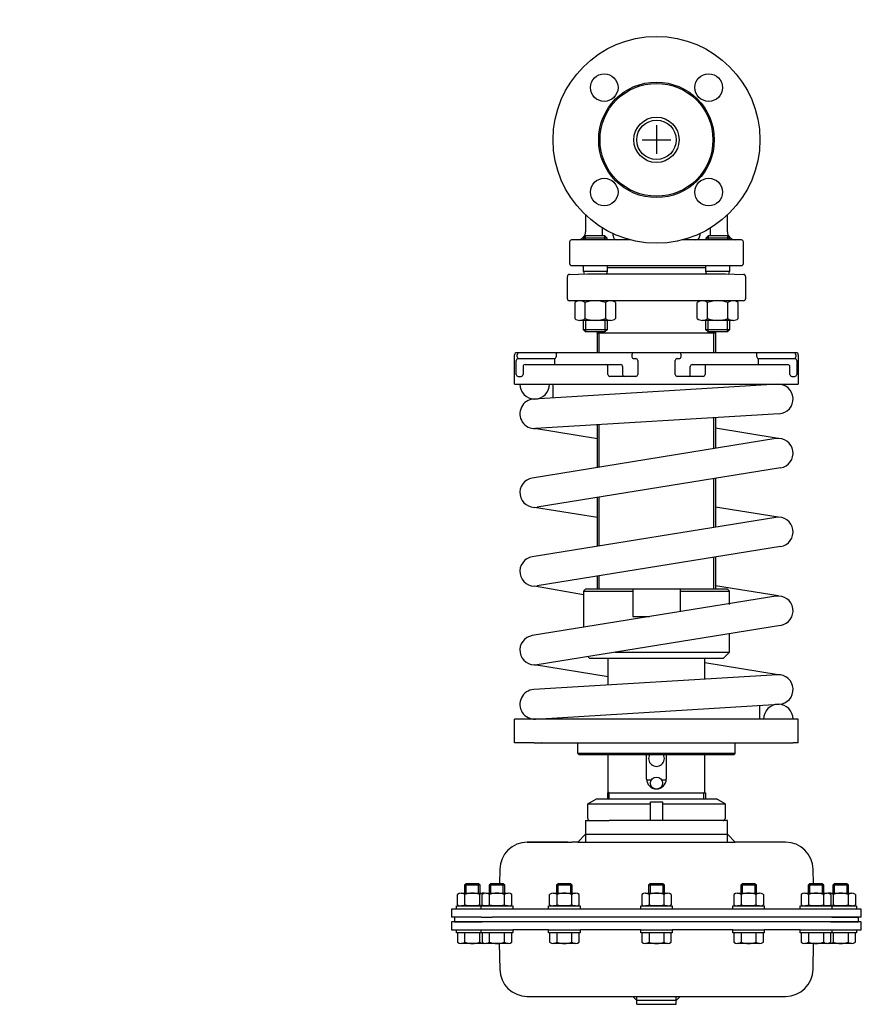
# Model space of a CAD drawing. Extents: x 0 to 427, y -500 to 0.
import ezdxf

# ---------------------------------------------------------------- set-up
doc = ezdxf.new("R2010")
doc.units = 0
doc.layers.get('0').update_dxf_attribs({"linetype": 'CONTINUOUS'})

# ---------------------------------------------------------------- blocks, each defined once
blk = doc.blocks.new('DMA160', base_point=(219.3, -500.67))
at = {"color": 7}
for p, q in [((288.43, -398.1), (292.8, -395.58)), ((288.43, -398.1), (320.3, -398.1)), ((288.43, -405.58), (288.43, -398.1)), ((292.8, -395.58), (353.8, -395.58)), ((320.3, -406.58), (320.3, -397.08)), ((320.3, -397.08), (326.3, -397.08)), ((326.3, -397.08), (326.3, -406.58)), ((326.3, -398.1), (358.17, -398.1)), ((358.17, -398.1), (353.8, -395.58)), ((358.17, -398.1), (358.17, -405.58)), ((287.3, -406.58), (299.25, -406.58)), ((287.3, -406.58), (287.3, -417.58)), ((320.3, -406.58), (299.25, -406.58)), ((326.3, -406.58), (320.3, -406.58)), ((357.17, -406.58), (326.3, -406.58)), ((359.3, -406.58), (357.17, -406.58)), ((359.3, -417.58), (359.3, -406.58)), ((287.3, -413.58), (283.3, -417.58)), ((287.3, -413.58), (359.3, -413.58)), ((363.3, -417.58), (359.3, -413.58)), ((278.3, -417.58), (257.72, -417.58)), ((257.72, -417.58), (258.3, -417.58)), ((258.3, -417.58), (278.3, -417.58)), ((278.3, -417.58), (280.3, -417.58)), ((283.3, -417.58), (280.3, -417.58)), ((283.3, -417.58), (363.3, -417.58)), ((388.88, -417.58), (363.3, -417.58)), ((243.72, -431.33), (243.59, -438.68)), ((403.01, -438.68), (402.88, -431.33)), ((226.6, -438.68), (225.8, -439.48)), ((233.8, -439.48), (225.8, -439.48)), ((225.8, -439.48), (225.8, -443.47)), ((226.6, -443.47), (226.6, -438.68)), ((233, -438.68), (226.6, -438.68)), ((233, -443.47), (233, -438.68)), ((233.8, -439.48), (233, -438.68)), ((233.8, -443.47), (233.8, -439.48)), ((239.13, -438.68), (238.33, -439.48)), ((238.33, -439.48), (238.33, -443.47)), ((246.33, -439.48), (238.33, -439.48)), ((239.13, -443.47), (239.13, -438.68)), ((245.53, -438.68), (239.13, -438.68)), ((245.53, -443.47), (245.53, -438.68)), ((246.33, -439.48), (245.53, -438.68)), ((246.33, -443.47), (246.33, -439.48)), ((273.35, -438.68), (272.55, -439.48)), ((280.55, -439.48), (272.55, -439.48)), ((272.55, -439.48), (272.55, -443.47)), ((273.35, -443.47), (273.35, -438.68)), ((279.75, -438.68), (273.35, -438.68)), ((279.75, -443.47), (279.75, -438.68)), ((280.55, -439.48), (279.75, -438.68)), ((280.55, -443.47), (280.55, -439.48)), ((320.1, -438.68), (319.3, -439.48)), ((319.3, -439.48), (319.3, -443.47)), ((327.3, -439.48), (319.3, -439.48)), ((320.1, -438.68), (320.1, -443.47)), ((326.5, -438.68), (320.1, -438.68)), ((326.5, -438.68), (326.5, -443.47)), ((327.3, -439.48), (326.5, -438.68)), ((327.3, -443.47), (327.3, -439.48)), ((366.85, -438.68), (366.05, -439.48)), ((374.05, -439.48), (366.05, -439.48)), ((366.05, -439.48), (366.05, -443.47)), ((373.25, -438.68), (366.85, -438.68)), ((366.85, -438.68), (366.85, -443.47)), ((374.05, -439.48), (373.25, -438.68)), ((373.25, -438.68), (373.25, -443.47)), ((374.05, -443.47), (374.05, -439.48)), ((401.07, -438.68), (400.27, -439.48)), ((400.27, -439.48), (400.27, -443.47)), ((408.27, -439.48), (400.27, -439.48)), ((401.07, -438.68), (401.07, -443.47)), ((407.47, -438.68), (401.07, -438.68)), ((407.47, -438.68), (407.47, -443.47)), ((408.27, -439.48), (407.47, -438.68)), ((408.27, -443.47), (408.27, -439.48)), ((413.6, -438.68), (412.8, -439.48)), ((420.8, -439.48), (412.8, -439.48)), ((412.8, -439.48), (412.8, -443.47)), ((420, -438.68), (413.6, -438.68)), ((413.6, -438.68), (413.6, -443.47)), ((420.8, -439.48), (420, -438.68)), ((420, -438.68), (420, -443.47)), ((420.8, -443.47), (420.8, -439.48)), ((222.29, -449.31), (222.29, -444.14)), ((224.17, -443.47), (235.43, -443.47)), ((226.05, -449.31), (226.05, -444.14)), ((233.55, -449.31), (233.55, -444.14)), ((234.82, -449.31), (234.82, -444.14)), ((236.7, -443.47), (247.96, -443.47)), ((238.57, -449.31), (238.57, -444.14)), ((246.08, -449.31), (246.08, -444.14)), ((249.83, -449.31), (249.83, -444.14)), ((269.04, -449.31), (269.04, -444.14)), ((270.92, -443.47), (282.18, -443.47)), ((272.8, -449.31), (272.8, -444.14)), ((280.3, -449.31), (280.3, -444.14)), ((284.06, -449.31), (284.06, -444.14)), ((315.79, -444.14), (315.79, -449.31)), ((317.67, -443.47), (328.93, -443.47)), ((319.55, -444.14), (319.55, -449.31)), ((327.05, -444.14), (327.05, -449.31)), ((330.81, -444.14), (330.81, -449.31)), ((362.54, -444.14), (362.54, -449.31)), ((364.42, -443.47), (375.68, -443.47)), ((366.3, -444.14), (366.3, -449.31)), ((373.8, -444.14), (373.8, -449.31)), ((377.56, -444.14), (377.56, -449.31)), ((396.77, -444.14), (396.77, -449.31)), ((398.64, -443.47), (409.9, -443.47)), ((400.52, -444.14), (400.52, -449.31)), ((408.03, -444.14), (408.03, -449.31)), ((411.17, -443.47), (422.43, -443.47)), ((411.78, -444.14), (411.78, -449.31)), ((413.05, -444.14), (413.05, -449.31)), ((420.55, -444.14), (420.55, -449.31)), ((424.31, -444.14), (424.31, -449.31)), ((224.17, -451.58), (219.3, -451.58)), ((219.3, -451.58), (219.3, -455.58)), ((221.8, -449.98), (234.33, -449.98)), ((221.8, -451.58), (221.8, -449.98)), ((224.17, -451.58), (221.8, -451.58)), ((234.3, -449.97), (224.17, -449.97)), ((421.3, -451.57), (224.17, -451.57)), ((234.3, -451.58), (224.17, -451.58)), ((240.34, -449.98), (234.3, -449.97)), ((235.43, -449.97), (234.3, -449.97)), ((234.33, -451.58), (234.3, -451.58)), ((240.35, -451.58), (234.3, -451.58)), ((234.33, -449.98), (234.82, -449.98)), ((234.33, -451.58), (234.33, -449.98)), ((237.8, -451.58), (234.33, -451.58)), ((234.82, -449.98), (237.31, -449.98)), ((234.82, -449.98), (240.34, -449.98)), ((247.96, -449.97), (236.7, -449.97)), ((250.33, -451.58), (237.8, -451.58)), ((238.33, -449.97), (238.33, -449.98)), ((238.33, -451.58), (238.33, -451.58)), ((239.13, -449.98), (239.13, -449.97)), ((240.34, -449.98), (246.33, -449.98)), ((245.53, -449.98), (245.53, -449.97)), ((246.33, -449.98), (246.33, -449.97)), ((246.33, -449.98), (246.53, -449.98)), ((246.33, -451.58), (246.33, -451.58)), ((246.53, -449.98), (250.33, -449.98)), ((246.53, -449.98), (249.83, -449.98)), ((250.33, -449.98), (250.33, -451.58)), ((268.55, -449.98), (269.04, -449.98)), ((268.55, -451.58), (268.55, -449.98)), ((284.55, -451.58), (268.55, -451.58)), ((269.04, -449.98), (284.06, -449.98)), ((282.18, -449.97), (270.92, -449.97)), ((272.55, -449.97), (272.55, -449.98)), ((272.55, -451.58), (272.55, -451.58)), ((273.35, -449.98), (273.35, -449.97)), ((279.75, -449.98), (279.75, -449.97)), ((280.55, -449.98), (280.55, -449.97)), ((280.55, -451.58), (280.55, -451.58)), ((280.75, -449.98), (284.06, -449.98)), ((284.06, -449.98), (284.55, -449.98)), ((284.55, -449.98), (284.55, -451.58)), ((315.3, -449.98), (319.1, -449.98)), ((315.3, -451.58), (315.3, -449.98)), ((331.3, -451.58), (315.3, -451.58)), ((315.79, -449.98), (319.1, -449.98)), ((328.93, -449.97), (317.67, -449.97)), ((319.1, -449.98), (319.3, -449.98)), ((319.3, -449.97), (319.3, -449.98)), ((319.3, -449.98), (330.81, -449.98)), ((319.3, -451.58), (319.3, -451.58)), ((320.1, -449.97), (320.1, -449.98)), ((326.5, -449.97), (326.5, -449.98)), ((327.3, -449.98), (327.3, -449.97)), ((327.3, -451.58), (327.3, -451.58)), ((330.81, -449.98), (331.3, -449.98)), ((331.3, -449.98), (331.3, -451.58)), ((362.05, -449.98), (365.85, -449.98)), ((362.05, -451.58), (362.05, -449.98)), ((378.05, -451.58), (362.05, -451.58)), ((362.54, -449.98), (365.85, -449.98)), ((375.68, -449.97), (364.42, -449.97)), ((365.85, -449.98), (377.56, -449.98)), ((366.05, -449.97), (366.05, -449.98)), ((366.05, -451.58), (366.05, -451.58)), ((366.85, -449.97), (366.85, -449.98)), ((373.25, -449.97), (373.25, -449.98)), ((374.05, -449.98), (374.05, -449.97)), ((374.05, -451.58), (374.05, -451.58)), ((377.56, -449.98), (378.05, -449.98)), ((378.05, -449.98), (378.05, -451.58)), ((396.27, -449.98), (400.07, -449.98)), ((396.27, -451.58), (396.27, -449.98)), ((408.8, -451.58), (396.27, -451.58)), ((396.77, -449.98), (400.07, -449.98)), ((409.9, -449.97), (398.64, -449.97)), ((400.07, -449.98), (400.27, -449.98)), ((400.27, -449.97), (400.27, -449.98)), ((400.27, -449.98), (408.92, -449.98)), ((400.27, -451.58), (400.27, -451.58)), ((401.07, -449.97), (401.07, -449.98)), ((407.47, -449.97), (407.47, -449.98)), ((408.27, -449.98), (408.27, -449.97)), ((412.3, -449.97), (408.27, -449.98)), ((408.27, -451.58), (408.27, -451.58)), ((412.27, -451.58), (408.8, -451.58)), ((408.92, -449.98), (411.78, -449.98)), ((408.92, -449.98), (409.29, -449.98)), ((409.29, -449.98), (411.78, -449.98)), ((412.3, -449.97), (411.17, -449.97)), ((411.78, -449.98), (412.27, -449.98)), ((412.27, -449.98), (412.27, -451.58)), ((412.27, -449.98), (424.8, -449.98)), ((412.3, -451.58), (412.27, -451.58)), ((422.71, -449.96), (412.3, -449.97)), ((424.8, -451.58), (412.3, -451.58)), ((427.3, -451.57), (421.3, -451.57)), ((424.8, -449.98), (424.8, -451.58)), ((427.3, -455.57), (427.3, -451.57)), ((234.3, -455.58), (219.3, -455.58)), ((220.8, -458.08), (219.3, -458.08)), ((219.3, -458.08), (219.3, -462.08)), ((220.8, -455.58), (220.8, -458.08)), ((239.3, -458.08), (220.8, -458.08)), ((220.8, -458.08), (234.8, -458.08)), ((234.3, -455.58), (239.93, -455.58)), ((407.3, -458.08), (239.3, -458.08)), ((412.3, -455.58), (239.93, -455.58)), ((425.8, -458.08), (407.3, -458.08)), ((411.8, -458.08), (425.8, -458.08)), ((421.3, -455.57), (412.3, -455.58)), ((412.3, -455.58), (425.8, -455.58)), ((413.6, -455.58), (413.6, -455.58)), ((420, -455.57), (420, -455.58)), ((420.8, -455.58), (420.8, -455.57)), ((427.3, -455.57), (421.3, -455.57)), ((425.8, -458.08), (425.8, -455.58)), ((427.3, -458.08), (425.8, -458.08)), ((427.3, -462.08), (427.3, -458.08)), ((219.3, -462.08), (234.3, -462.08)), ((221.8, -463.68), (221.8, -462.08)), ((221.8, -462.08), (234.3, -462.08)), ((234.33, -463.68), (221.8, -463.68)), ((222.29, -463.68), (222.29, -468.32)), ((226.05, -468.32), (226.05, -463.68)), ((233.55, -468.32), (233.55, -463.68)), ((234.3, -462.08), (240.35, -462.08)), ((234.3, -462.08), (234.33, -462.08)), ((234.33, -463.68), (234.33, -462.08)), ((234.33, -462.08), (237.8, -462.08)), ((234.82, -463.68), (234.33, -463.68)), ((237.8, -463.68), (234.82, -463.68)), ((234.82, -463.68), (234.82, -468.32)), ((237.31, -463.68), (234.82, -463.68)), ((237.8, -462.08), (250.33, -462.08)), ((250.33, -463.68), (237.8, -463.68)), ((249.83, -463.68), (237.8, -463.68)), ((238.33, -462.08), (238.33, -462.08)), ((238.57, -468.32), (238.57, -463.68)), ((246.08, -468.32), (246.08, -463.68)), ((246.33, -462.08), (246.33, -462.08)), ((249.83, -468.32), (249.83, -463.68)), ((250.33, -462.08), (250.33, -463.68)), ((268.55, -462.08), (250.33, -462.08)), ((268.55, -463.68), (268.55, -462.08)), ((268.55, -462.08), (284.55, -462.08)), ((269.04, -463.68), (268.55, -463.68)), ((284.55, -463.68), (269.04, -463.68)), ((269.04, -463.68), (269.04, -468.32)), ((284.06, -463.68), (269.04, -463.68)), ((272.55, -462.08), (272.55, -462.08)), ((272.8, -468.32), (272.8, -463.68)), ((280.3, -468.32), (280.3, -463.68)), ((280.55, -462.08), (280.55, -462.08)), ((284.06, -468.32), (284.06, -463.68)), ((284.55, -462.08), (284.55, -463.68)), ((315.3, -462.08), (284.55, -462.08)), ((315.3, -463.68), (315.3, -462.08)), ((315.3, -462.08), (331.3, -462.08)), ((317.38, -463.68), (315.3, -463.68)), ((317.38, -463.68), (315.79, -463.68)), ((315.79, -463.68), (315.79, -468.32)), ((319.3, -463.68), (317.38, -463.68)), ((319.1, -463.68), (317.38, -463.68)), ((319.3, -462.08), (319.3, -462.08)), ((330.81, -463.68), (319.3, -463.68)), ((319.55, -463.68), (319.55, -468.32)), ((327.05, -463.68), (327.05, -468.32)), ((327.3, -462.08), (327.3, -462.08)), ((331.3, -463.68), (330.81, -463.68)), ((330.81, -468.32), (330.81, -463.68)), ((331.3, -462.08), (331.3, -463.68)), ((362.05, -462.08), (331.3, -462.08)), ((362.05, -463.68), (362.05, -462.08)), ((362.05, -462.08), (378.05, -462.08)), ((377.56, -463.68), (362.05, -463.68)), ((362.54, -463.68), (362.54, -468.32)), ((377.56, -463.68), (362.54, -463.68)), ((366.05, -462.08), (366.05, -462.08)), ((366.3, -463.68), (366.3, -468.32)), ((373.8, -463.68), (373.8, -468.32)), ((374.05, -462.08), (374.05, -462.08)), ((377.56, -468.32), (377.56, -463.68)), ((378.05, -463.68), (377.56, -463.68)), ((378.05, -462.08), (378.05, -463.68)), ((396.27, -462.08), (378.05, -462.08)), ((396.27, -463.68), (396.27, -462.08)), ((396.27, -462.08), (408.8, -462.08)), ((398.35, -463.68), (396.27, -463.68)), ((398.35, -463.68), (396.77, -463.68)), ((396.77, -463.68), (396.77, -468.32)), ((400.27, -463.68), (398.35, -463.68)), ((400.07, -463.68), (398.35, -463.68)), ((400.27, -462.08), (400.27, -462.08)), ((409.01, -463.68), (400.27, -463.68)), ((400.52, -463.68), (400.52, -468.32)), ((408.03, -463.68), (408.03, -468.32)), ((408.27, -462.08), (408.27, -462.08)), ((408.8, -462.08), (412.27, -462.08)), ((409.01, -463.68), (408.92, -463.68)), ((409.29, -463.68), (409.01, -463.68)), ((411.78, -463.68), (409.01, -463.68)), ((411.78, -463.68), (409.29, -463.68)), ((412.27, -463.68), (411.78, -463.68)), ((411.78, -468.32), (411.78, -463.68)), ((412.27, -462.08), (412.3, -462.08)), ((412.27, -462.08), (412.27, -463.68)), ((424.8, -463.68), (412.27, -463.68)), ((412.3, -462.08), (427.3, -462.08)), ((412.3, -462.08), (424.8, -462.08)), ((413.05, -463.68), (413.05, -468.32)), ((420.55, -463.68), (420.55, -468.32)), ((424.31, -468.32), (424.31, -463.68)), ((424.8, -462.08), (424.8, -463.68)), ((235.43, -468.98), (224.17, -468.98)), ((247.96, -468.98), (236.7, -468.98)), ((243.49, -468.92), (243.72, -482.14)), ((282.18, -468.98), (270.92, -468.98)), ((328.93, -468.98), (317.67, -468.98)), ((375.68, -468.98), (364.42, -468.98)), ((409.9, -468.98), (398.64, -468.98)), ((402.88, -482.14), (403.11, -468.92)), ((422.43, -468.98), (411.17, -468.98)), ((257.72, -495.89), (388.88, -495.89)), ((313.3, -497.89), (311.3, -495.89)), ((313.3, -499.89), (313.3, -495.89)), ((333.3, -497.89), (313.3, -497.89)), ((335.3, -495.89), (333.3, -497.89)), ((333.3, -499.89), (333.3, -495.89)), ((313.3, -499.89), (333.3, -499.89))]:
    blk.add_line(p, q, dxfattribs=at)
for centre, radius, start, end in [((289.43, -405.58), 1, 180, 270), ((357.17, -405.58), 1, 270, 0), ((257.72, -431.58), 14, 90, 179), ((388.88, -431.58), 14, 1, 90), ((224.17, -446.46), 2.99, 51.0528, 128.9472), ((229.8, -454.42), 10.94, 69.9474, 110.0526), ((235.43, -446.46), 2.99, 77.7343, 128.9472), ((236.7, -446.46), 2.99, 51.0528, 128.9472), ((242.33, -454.42), 10.94, 69.9474, 110.0526), ((247.96, -446.46), 2.99, 51.0528, 128.9472), ((270.92, -446.46), 2.99, 51.0528, 128.9472), ((276.55, -454.42), 10.94, 69.9474, 110.0526), ((282.18, -446.46), 2.99, 51.0528, 128.9472), ((317.67, -446.46), 2.99, 51.0528, 128.9472), ((323.3, -454.42), 10.94, 69.9474, 110.0526), ((328.93, -446.46), 2.99, 51.0528, 128.9472), ((364.42, -446.46), 2.99, 51.0528, 128.9472), ((370.05, -454.42), 10.94, 69.9474, 110.0526), ((375.68, -446.46), 2.99, 51.0528, 128.9472), ((398.64, -446.46), 2.99, 51.0528, 128.9472), ((404.27, -454.42), 10.94, 69.9474, 110.0526), ((409.9, -446.46), 2.99, 51.0528, 128.9472), ((411.17, -446.46), 2.99, 51.0528, 102.2657), ((416.8, -454.42), 10.94, 69.9474, 110.0526), ((422.43, -446.46), 2.99, 51.0528, 128.9472), ((224.17, -446.99), 2.99, 231.0528, 308.9472), ((229.8, -439.03), 10.94, 249.9474, 290.0526), ((235.43, -446.99), 2.99, 231.0528, 282.2657), ((236.7, -446.99), 2.99, 231.0528, 308.9472), ((242.33, -439.03), 10.94, 249.9474, 290.0526), ((247.96, -446.99), 2.99, 231.0528, 308.9472), ((270.92, -446.99), 2.99, 231.0528, 308.9472), ((276.55, -439.03), 10.94, 249.9474, 290.0526), ((282.18, -446.99), 2.99, 231.0528, 308.9472), ((317.67, -446.99), 2.99, 231.0528, 308.9472), ((323.3, -439.03), 10.94, 249.9474, 290.0526), ((328.93, -446.99), 2.99, 231.0528, 308.9472), ((364.42, -446.99), 2.99, 231.0528, 308.9472), ((370.05, -439.03), 10.94, 249.9474, 290.0526), ((375.68, -446.99), 2.99, 231.0528, 308.9472), ((398.64, -446.99), 2.99, 231.0528, 308.9472), ((404.27, -439.03), 10.94, 249.9474, 290.0526), ((409.9, -446.99), 2.99, 231.0528, 308.9472), ((411.17, -446.99), 2.99, 257.7343, 308.9472), ((416.8, -439.03), 10.94, 249.9474, 268.2442), ((416.8, -439.03), 10.94, 271.8972, 290.0526), ((422.43, -446.99), 2.99, 231.0528, 265.0561), ((422.43, -446.99), 2.99, 274.9439, 308.9472), ((410.8, -458.08), 1, 359.9999999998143, 0), ((224.17, -466), 2.99, 231.0528, 308.9472), ((229.8, -458.04), 10.94, 249.9474, 290.0526), ((235.43, -466), 2.99, 231.0528, 282.2657), ((236.7, -466), 2.99, 231.0528, 308.9472), ((242.33, -458.04), 10.94, 249.9474, 290.0526), ((247.96, -466), 2.99, 231.0528, 308.9472), ((270.92, -466), 2.99, 231.0528, 308.9472), ((276.55, -458.04), 10.94, 249.9474, 290.0526), ((282.18, -466), 2.99, 231.0528, 308.9472), ((317.67, -466), 2.99, 231.0528, 308.9472), ((323.3, -458.04), 10.94, 249.9474, 290.0526), ((328.93, -466), 2.99, 231.0528, 308.9472), ((364.42, -466), 2.99, 231.0528, 308.9472), ((370.05, -458.04), 10.94, 249.9474, 290.0526), ((375.68, -466), 2.99, 231.0528, 308.9472), ((398.64, -466), 2.99, 231.0528, 308.9472), ((404.27, -458.04), 10.94, 249.9474, 290.0526), ((409.9, -466), 2.99, 231.0528, 308.9472), ((411.17, -466), 2.99, 257.7343, 308.9472), ((416.8, -458.04), 10.94, 249.9474, 290.0526), ((422.43, -466), 2.99, 231.0528, 308.9472), ((257.72, -481.89), 14, 181, 270), ((388.88, -481.89), 14, 270, 359)]:
    blk.add_arc(centre, radius, start, end, dxfattribs=at)

msp = doc.modelspace()

# ---------------------------------------------------------------- linework, layer by layer
at = {"color": 1}
for p, q in [((323.3, -53.58), (323.3, -68.12)), ((316.02, -61), (330.55, -61))]:
    msp.add_line(p, q, dxfattribs=at)
at = {"color": 7}
for p, q in [((287.3, -99.21), (287.3, -107.7)), ((359.3, -107.7), (359.3, -99.21)), ((287.29, -109.81), (286.19, -110.91)), ((287.29, -111.78), (287.29, -109.81)), ((297.09, -109.81), (287.29, -109.81)), ((295.79, -105.72), (295.79, -109.78)), ((297.09, -111.78), (297.09, -109.81)), ((298.19, -110.91), (297.09, -109.81)), ((301.31, -109.78), (301.31, -108.67)), ((345.29, -108.67), (345.29, -109.78)), ((349.51, -109.81), (348.41, -110.91)), ((349.51, -109.81), (349.51, -111.78)), ((359.31, -109.81), (349.51, -109.81)), ((350.81, -109.78), (350.81, -105.72)), ((359.31, -109.81), (359.31, -111.78)), ((360.41, -110.91), (359.31, -109.81)), ((279.19, -112.78), (279.19, -123.83)), ((283.4, -111.7), (280.16, -111.78)), ((309.98, -111.78), (280.16, -111.78)), ((298.19, -110.91), (286.19, -110.91)), ((286.19, -110.91), (286.19, -111.78)), ((298.19, -111.78), (298.19, -110.91)), ((366.44, -111.78), (336.62, -111.78)), ((360.41, -110.91), (348.41, -110.91)), ((348.41, -110.91), (348.41, -111.78)), ((360.41, -111.78), (360.41, -110.91)), ((366.44, -111.78), (363.2, -111.7)), ((367.41, -123.83), (367.41, -112.78)), ((280.16, -124.83), (285.8, -124.98)), ((280.16, -124.83), (366.44, -124.83)), ((286.19, -127.81), (286.19, -124.83)), ((298.19, -124.83), (298.19, -127.81)), ((348.41, -127.81), (348.41, -124.83)), ((360.41, -124.83), (360.41, -127.81)), ((360.8, -124.98), (366.44, -124.83)), ((279.07, -129.32), (288.3, -129.08)), ((298.19, -127.81), (286.19, -127.81)), ((286.19, -127.81), (286.52, -129.13)), ((288.3, -129.08), (358.3, -129.08)), ((298.19, -127.81), (297.86, -129.08)), ((298.01, -129.08), (348.59, -129.08)), ((348.41, -126), (298.19, -126)), ((360.41, -127.81), (348.41, -127.81)), ((348.74, -129.08), (348.41, -127.81)), ((358.3, -129.08), (367.53, -129.32)), ((358.3, -129.08), (360.08, -129.13)), ((360.08, -129.13), (360.41, -127.81)), ((278.09, -141.67), (278.09, -130.32)), ((368.51, -130.32), (368.51, -141.67)), ((278.91, -142.65), (367.52, -142.65)), ((283.51, -142.75), (279.08, -142.67)), ((281.8, -143.57), (281.8, -151.74)), ((286.99, -143.57), (286.99, -151.74)), ((297.38, -143.57), (297.38, -151.74)), ((302.58, -143.57), (302.58, -151.74)), ((344.02, -151.74), (344.02, -143.57)), ((344.02, -151.74), (344.02, -143.57)), ((349.22, -151.74), (349.22, -143.57)), ((349.22, -151.74), (349.22, -143.57)), ((359.61, -151.74), (359.61, -143.57)), ((359.61, -151.74), (359.61, -143.57)), ((367.52, -142.67), (363.09, -142.75)), ((364.8, -151.74), (364.8, -143.57)), ((364.8, -151.74), (364.8, -143.57)), ((299.98, -152.65), (284.39, -152.65)), ((286.19, -157.4), (286.19, -152.65)), ((286.19, -153.57), (286.19, -152.65)), ((287.29, -152.65), (287.29, -158.5)), ((287.29, -152.65), (287.29, -154.67)), ((297.09, -152.65), (297.09, -158.5)), ((297.09, -152.65), (297.09, -154.67)), ((298.19, -152.65), (298.19, -157.4)), ((298.19, -152.65), (298.19, -153.57)), ((362.21, -152.65), (346.62, -152.65)), ((348.41, -157.4), (348.41, -152.65)), ((348.41, -153.57), (348.41, -152.65)), ((349.51, -158.5), (349.51, -152.65)), ((349.51, -154.67), (349.51, -152.65)), ((359.31, -158.5), (359.31, -152.65)), ((359.31, -154.67), (359.31, -152.65)), ((360.41, -152.65), (360.41, -157.4)), ((360.41, -152.65), (360.41, -153.57)), ((287.29, -158.5), (286.19, -157.4)), ((298.19, -157.4), (286.19, -157.4)), ((297.09, -158.5), (287.29, -158.5)), ((293.3, -159.08), (293.24, -159.08)), ((293.3, -169.09), (293.3, -159.08)), ((353.3, -159.08), (293.3, -159.08)), ((293.67, -158.5), (294.25, -159.08)), ((294.25, -169.09), (294.25, -159.08)), ((298.19, -157.4), (297.09, -158.5)), ((349.51, -158.5), (348.41, -157.4)), ((360.41, -157.4), (348.41, -157.4)), ((359.31, -158.5), (349.51, -158.5)), ((352.35, -159.08), (352.93, -158.5)), ((352.35, -169.09), (352.35, -159.08)), ((353.36, -159.08), (353.3, -159.08)), ((353.3, -159.08), (353.3, -169.09)), ((360.41, -157.4), (359.31, -158.5)), ((388.79, -169.09), (252.3, -169.09)), ((272.3, -169.09), (272.3, -171.09)), ((374.3, -171.09), (374.3, -169.09)), ((392.65, -169.09), (388.79, -169.09)), ((394.3, -169.09), (392.65, -169.09)), ((251.3, -185.09), (251.3, -170.09)), ((252.09, -180.09), (252.09, -173.09)), ((252.61, -171.09), (252.61, -170.09)), ((253.09, -172.09), (271.3, -172.09)), ((271.66, -175.09), (271.66, -172.03)), ((310.8, -170.09), (310.8, -171.09)), ((311.8, -172.09), (312.8, -172.09)), ((313.8, -173.09), (313.8, -180.09)), ((332.8, -180.09), (332.8, -173.09)), ((333.8, -172.09), (334.8, -172.09)), ((335.8, -171.09), (335.8, -170.09)), ((374.94, -172.03), (374.94, -175.09)), ((375.3, -172.09), (393.67, -172.09)), ((393.99, -170.09), (393.99, -171.09)), ((394.51, -173.09), (394.51, -180.09)), ((395.3, -170.09), (395.3, -185.09)), ((255.58, -176.09), (255.58, -180.09)), ((256.58, -175.09), (305.12, -175.09)), ((298.63, -180.09), (298.63, -176.09)), ((306.12, -176.09), (306.12, -180.09)), ((340.48, -180.09), (340.48, -176.09)), ((341.48, -175.09), (390.02, -175.09)), ((347.97, -176.09), (347.97, -180.09)), ((391.02, -180.09), (391.02, -176.09)), ((253.09, -181.09), (254.58, -181.09)), ((312.8, -181.09), (299.63, -181.09)), ((346.97, -181.09), (333.8, -181.09)), ((392.02, -181.09), (393.51, -181.09)), ((251.3, -185.09), (395.3, -185.09)), ((384.7, -185.11), (261, -192.61)), ((270.8, -192.01), (270.8, -185.09)), ((293.3, -185.11), (353.3, -185.11)), ((375.8, -185.65), (375.8, -185.09)), ((385.6, -200.08), (261.9, -207.58)), ((352.35, -217.8), (352.35, -202.1)), ((353.3, -202.04), (353.3, -217.65)), ((293.3, -212.75), (261.44, -207.59)), ((293.3, -227.35), (293.3, -205.68)), ((294.25, -227.19), (294.25, -205.62)), ((385.16, -212.59), (353.3, -207.44)), ((383.95, -212.69), (260.25, -232.69)), ((386.35, -227.5), (262.65, -247.5)), ((352.35, -257.8), (352.35, -233)), ((353.3, -232.84), (353.3, -257.65)), ((293.3, -267.35), (293.3, -242.54)), ((294.25, -267.19), (294.25, -242.39)), ((293.3, -252.75), (261.44, -247.59)), ((385.16, -252.59), (353.3, -247.44)), ((383.95, -252.69), (260.25, -272.69)), ((386.35, -267.5), (262.65, -287.5)), ((352.35, -289.08), (352.35, -273)), ((353.3, -272.84), (353.3, -289.08)), ((293.3, -289.08), (293.3, -282.54)), ((294.25, -289.08), (294.25, -282.39)), ((286.3, -291.94), (261.44, -287.59)), ((286.3, -290.08), (287.3, -289.08)), ((359.3, -289.08), (287.3, -289.08)), ((311.3, -289.08), (311.3, -303.08)), ((335.3, -289.08), (335.3, -300.55)), ((385.16, -292.59), (353.3, -287.44)), ((359.3, -289.08), (359.29, -289.07)), ((360.3, -290.08), (359.3, -289.08)), ((384.85, -292.55), (260.25, -312.69)), ((286.3, -290.08), (311.3, -290.08)), ((286.3, -290.08), (286.3, -308.48)), ((335.3, -290.08), (360.3, -290.08)), ((360.3, -296.84), (360.3, -290.08)), ((311.3, -303.08), (319.7, -303.08)), ((386.35, -307.5), (262.65, -327.5)), ((360.3, -321.08), (360.3, -311.71)), ((288.53, -323.31), (289.3, -324.08)), ((289.3, -324.08), (357.3, -324.08)), ((298.8, -337.82), (298.8, -324.08)), ((302.35, -321.08), (360.3, -321.08)), ((347.8, -334.85), (347.8, -324.08)), ((357.3, -324.08), (360.3, -321.08)), ((298.8, -333.63), (261.44, -327.59)), ((385.16, -332.59), (347.8, -326.55)), ((384.7, -332.61), (261, -340.11)), ((261.9, -355.08), (385.6, -347.58)), ((375.8, -355.09), (375.8, -348.18)), ((270.8, -355.09), (270.8, -354.54)), ((251.3, -367.09), (251.3, -355.09)), ((395.3, -355.09), (251.3, -355.09)), ((395.3, -367.09), (395.3, -355.09)), ((261.22, -367.09), (251.3, -367.09)), ((261.22, -367.09), (261, -367.11)), ((261.22, -367.09), (392.65, -367.09)), ((265.09, -367.09), (264.86, -367.11)), ((283.3, -372.59), (283.3, -367.09)), ((363.3, -372.59), (363.3, -367.09)), ((395.3, -367.09), (392.65, -367.09)), ((363.3, -372.59), (283.3, -372.59)), ((283.3, -372.59), (283.8, -373.09)), ((283.8, -373.09), (362.8, -373.09)), ((298.8, -392.52), (298.8, -373.09)), ((318.3, -385.52), (318.3, -373.09)), ((328.3, -373.09), (328.3, -385.52)), ((347.8, -392.52), (347.8, -373.09)), ((362.8, -373.09), (363.3, -372.59)), ((320.64, -386.09), (318.33, -386.09)), ((320.64, -389.09), (319.8, -389.09)), ((328.3, -386.09), (325.96, -386.09)), ((326.8, -389.09), (325.96, -389.09)), ((298.4, -392.52), (298.4, -395.58)), ((298.4, -392.52), (348.2, -392.52)), ((299.25, -395.58), (299.25, -392.52)), ((347.35, -395.58), (347.35, -392.52)), ((348.2, -392.52), (348.2, -395.58))]:
    msp.add_line(p, q, dxfattribs=at)
at = {"color": 6}
for p, q in [((299.25, -392.52), (298.8, -392.07)), ((347.35, -392.52), (347.8, -392.07))]:
    msp.add_line(p, q, dxfattribs=at)
at = {"color": 7}
for centre, radius in [((323.3, -61), 52.5), ((296.78, -34.48), 7), ((349.82, -34.48), 7), ((323.3, -61), 29.33), ((323.3, -61), 28.66), ((323.3, -61), 11.5), ((323.3, -61), 10), ((296.78, -87.52), 7), ((349.82, -87.52), 7), ((323.3, -387.59), 3.05)]:
    msp.add_circle(centre, radius, dxfattribs=at)
for centre, radius, start, end in [((283.3, -107.7), 4, 271.5, 0), ((293.79, -109.78), 2, 359.2857, 0), ((303.31, -109.78), 2, 180, 270), ((343.29, -109.78), 2, 270, 0), ((352.81, -109.78), 2, 180, 180.7143), ((363.3, -107.7), 4, 180, 268.5), ((280.19, -112.78), 1, 91.5, 180), ((366.41, -112.78), 1, 0, 88.5), ((280.19, -123.83), 1, 180, 268.5), ((366.41, -123.83), 1, 271.5, 0), ((279.09, -130.32), 1, 91.5, 180), ((285.78, -125.98), 1, 65.7209, 88.5), ((360.82, -125.98), 1, 91.5, 114.2791), ((367.51, -130.32), 1, 0, 88.5), ((279.09, -141.67), 1, 180, 269), ((284.39, -146.79), 4.13, 51.0528, 128.9472), ((292.19, -157.81), 15.15, 69.9474, 110.0526), ((299.98, -146.79), 4.13, 51.0528, 128.9472), ((346.62, -146.79), 4.13, 51.0528, 128.9472), ((346.62, -146.79), 4.13, 51.0528, 128.9472), ((354.41, -157.81), 15.15, 69.9474, 110.0526), ((354.41, -157.81), 15.15, 69.9474, 110.0526), ((362.21, -146.79), 4.13, 51.0528, 128.9472), ((362.21, -146.79), 4.13, 51.0528, 128.9472), ((367.51, -141.67), 1, 271, 0), ((284.39, -148.52), 4.13, 231.0528, 308.9472), ((292.19, -137.5), 15.15, 249.9474, 290.0526), ((299.98, -148.52), 4.13, 231.0528, 308.9472), ((346.62, -148.52), 4.13, 231.0528, 308.9472), ((346.62, -148.52), 4.13, 231.0528, 308.9472), ((354.41, -137.5), 15.15, 249.9474, 290.0526), ((354.41, -137.5), 15.15, 249.9474, 290.0526), ((362.21, -148.52), 4.13, 231.0528, 308.9472), ((362.21, -148.52), 4.13, 231.0528, 308.9472), ((291.37, -158.38), 2, 339.6655, 356.8035), ((355.23, -158.38), 2, 183.1965, 200.3345), ((252.3, -170.09), 1, 90, 180), ((253.61, -170.09), 1, 90, 180), ((311.8, -170.09), 1, 90, 180), ((334.8, -170.09), 1, 0, 90), ((392.99, -170.09), 1, 0, 90), ((394.3, -170.09), 1, 0, 90), ((253.09, -173.09), 1, 90, 180), ((253.61, -171.09), 1, 180, 270), ((271.3, -171.09), 1, 270, 0), ((311.8, -171.09), 1, 180, 270), ((312.8, -173.09), 1, 0, 90), ((333.8, -173.09), 1, 90, 180), ((334.8, -171.09), 1, 270, 0), ((375.3, -171.09), 1, 180, 270), ((392.99, -171.09), 1, 270, 0), ((393.59, -173.01), 0.922, 354.9229, 84.9229), ((256.58, -176.09), 1, 90, 180), ((297.63, -176.09), 1, 0, 90), ((305.12, -176.09), 1, 0, 90), ((341.48, -176.09), 1, 90, 180), ((348.97, -176.09), 1, 90, 180), ((390.02, -176.09), 1, 0, 90), ((253.09, -180.09), 1, 180, 270), ((254.58, -180.09), 1, 270, 0), ((299.63, -180.09), 1, 180, 270), ((307.12, -180.09), 1, 180, 270), ((312.8, -180.09), 1, 270, 0), ((333.8, -180.09), 1, 180, 270), ((339.48, -180.09), 1, 270, 0), ((346.97, -180.09), 1, 270, 0), ((392.02, -180.09), 1, 180, 270), ((393.51, -180.09), 1, 270, 0), ((261.45, -185.09), 7.5, 180, 0), ((385.15, -192.59), 7.5, 273.4696, 93.4696), ((261.45, -200.09), 7.5, 93.4696, 273.4696), ((385.15, -220.09), 7.5, 279.1842, 99.1842), ((261.45, -240.09), 7.5, 99.1842, 279.1842), ((385.15, -260.09), 7.5, 279.1842, 99.1842), ((261.45, -280.09), 7.5, 99.1842, 279.1842), ((385.15, -300.09), 7.5, 279.1842, 99.1842), ((261.45, -320.09), 7.5, 99.1842, 279.1842), ((385.15, -340.09), 7.5, 273.4696, 93.4696), ((261.45, -347.59), 7.5, 93.4696, 273.4696), ((385.15, -355.09), 7.5, 0, 180), ((323.3, -375.09), 4, 150, 30), ((323.3, -385.52), 5, 180, 0)]:
    msp.add_arc(centre, radius, start, end, dxfattribs=at)

# ---------------------------------------------------------------- block references
msp.add_blockref('DMA160', (219.3, -500.67))

doc.saveas('drawing.dxf')
